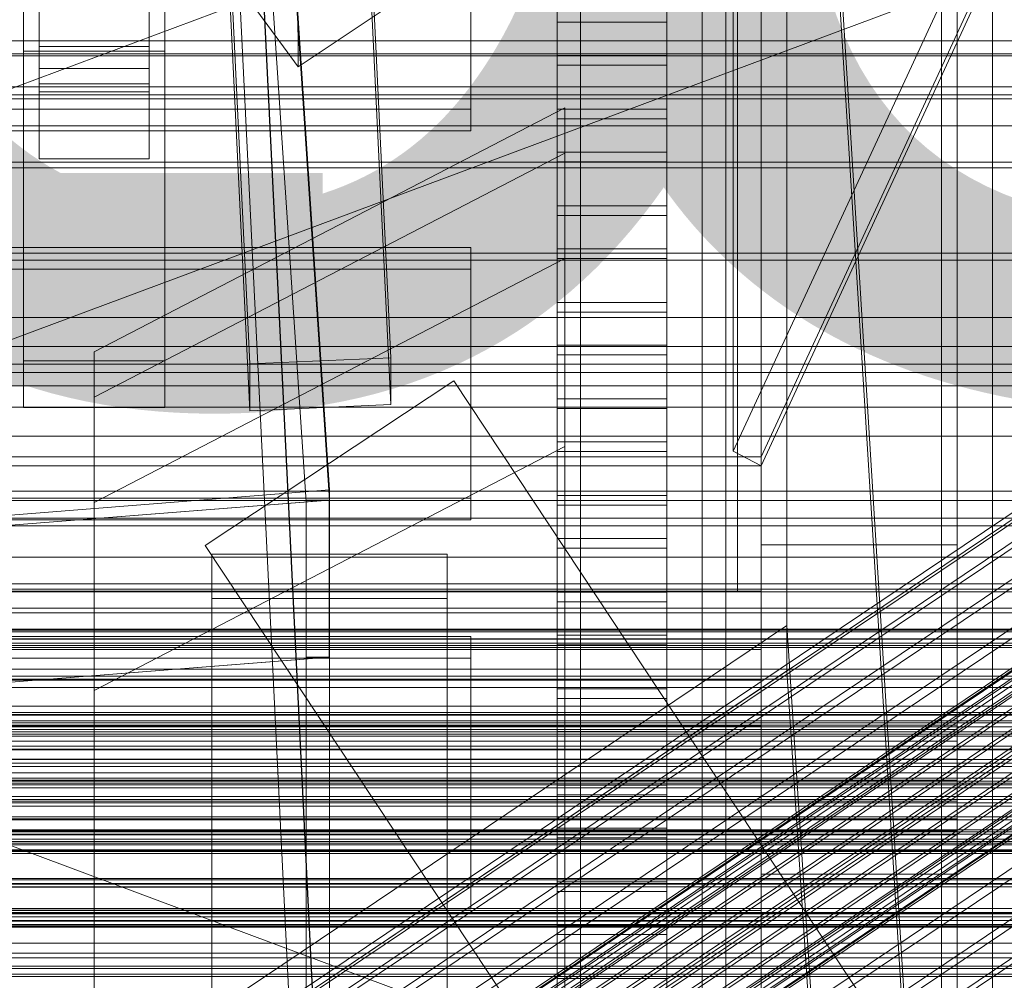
# Model space of a CAD drawing. Header units: millimetres. Extents: x -2233 to 65662, y -50530 to 6847.
# Tile 52 of 256: x 130 to 256, y -35276 to -35153. Entities that reach past the tile are written whole.
import ezdxf

# ---------------------------------------------------------------- set-up
doc = ezdxf.new("R2010")
doc.units = ezdxf.units.MM
for name, color, linetype, lineweight in [('COTAS_O', 1, 'Continuous', 0), ('frontal_C01', 7, 'Continuous', 0), ('frontal_C02', 7, 'Continuous', 0), ('frontal_C03', 7, 'Continuous', 0), ('frontal_C04', 7, 'Continuous', 0), ('frontal_C05', 7, 'Continuous', 0), ('frontal_mix-C02', 7, 'Continuous', 0), ('frontal_secador', 7, 'Continuous', 0), ('frontal_tolva-C01', 7, 'Continuous', 0)]:
    doc.layers.add(name, color=color, linetype=linetype, lineweight=lineweight)
doc.dimstyles.new('R19_100', dxfattribs={"dimtxt": 250, "dimasz": 150, "dimexe": 150, "dimexo": 80, "dimgap": 100, "dimtad": 1, "dimtih": 1, "dimtoh": 1, "dimdsep": 46, "dimcen": 0.09, "dimadec": 0, "dimazin": 0, "dimtfac": 1, "dimtdec": 4, "dimtofl": 0, "dimtmove": 0, "dimatfit": 3, "dimfxl": 1, "dimtolj": 1, "dimtzin": 0, "dimarcsym": 0})

# ---------------------------------------------------------------- blocks, each defined once
blk = doc.blocks.new('DIM_R32_45')
at = {"layer": 'COTAS_O'}
for p, q in [((-1480, -35300), (-1330, -35255)), ((490, -35300), (340, -35255)), ((-1480, -36000), (-1480, -35300)), ((-1480, -35300), (490, -35300)), ((-1480, -35300), (-1330, -35345)), ((490, -35300), (340, -35345)), ((490, -36000), (490, -35300))]:
    blk.add_line(p, q, dxfattribs=at)
blk.add_text('1970 O', height=250, dxfattribs=at).set_placement((-495, -35200))
blk = doc.blocks.new('DIM_R32_47')
at = {"layer": 'COTAS_O'}
for p, q in [((-1400, -35300), (-1250, -35255)), ((1400, -35300), (1250, -35255)), ((-1400, -36000), (-1400, -35300)), ((-1400, -35300), (1400, -35300)), ((-1400, -35300), (-1250, -35345)), ((1400, -35300), (1250, -35345)), ((1400, -36000), (1400, -35300))]:
    blk.add_line(p, q, dxfattribs=at)
blk.add_text('2800 O', height=250, dxfattribs=at).set_placement((0, -35200))

msp = doc.modelspace()

# ---------------------------------------------------------------- linework, layer by layer
at = {"layer": 'frontal_C01'}
for p, q in [((250, -35948.128), (250, -33252.594)), ((250, -33257.389), (250, -35952.922)), ((228.298, -35230.562), (228.298, -34955.558)), ((228.298, -34961.317), (228.298, -35236.321)), ((430, -35161.857), (-430, -35161.857)), ((140, -35195.664), (200, -35164.566)), ((200, -35164.566), (200, -35279.873)), ((200, -35164.566), (200, -35170.322)), ((146.872, -35290.214), (331.181, -35166.344)), ((430, -35166.857), (-430, -35166.857)), ((146.383, -35291.389), (330.692, -35167.52)), ((148.32, -35290.478), (332.629, -35166.609)), ((150.629, -35292.165), (334.938, -35168.295)), ((141.218, -35313.767), (355.017, -35170.079)), ((146.887, -35293.925), (331.197, -35170.055)), ((140, -35201.42), (200, -35170.322)), ((141.045, -35314.183), (354.844, -35170.495)), ((141.731, -35313.861), (355.53, -35170.172)), ((142.549, -35314.458), (356.348, -35170.77)), ((153.641, -35295.158), (337.95, -35171.289)), ((200, -35170.322), (200, -35285.629)), ((200, -35170.322), (200, -35183.753)), ((141.224, -35315.082), (355.022, -35171.393)), ((143.617, -35315.519), (357.415, -35171.831)), ((141.742, -35316.401), (355.541, -35172.713)), ((144.861, -35316.971), (358.659, -35173.282)), ((148.35, -35297.647), (332.659, -35173.778)), ((142.565, -35318.051), (356.363, -35174.362)), ((359.995, -35175.026), (146.196, -35318.714)), ((143.635, -35319.919), (357.434, -35176.23)), ((157.152, -35299.255), (341.461, -35175.386)), ((147.533, -35320.631), (361.332, -35176.942)), ((144.881, -35321.878), (358.68, -35178.19)), ((148.779, -35322.59), (362.578, -35178.901)), ((150.672, -35302.303), (334.981, -35178.434)), ((146.218, -35323.795), (360.017, -35180.106)), ((149.85, -35324.458), (363.648, -35180.77)), ((345.231, -35180.306), (160.922, -35304.176)), ((147.554, -35325.538), (361.352, -35181.85)), ((150.672, -35326.108), (364.471, -35182.419)), ((140, -35214.85), (200, -35183.753)), ((148.798, -35326.99), (362.596, -35183.301)), ((151.191, -35327.427), (364.989, -35183.738)), ((153.694, -35307.576), (338.003, -35183.706)), ((200, -35183.753), (200, -35299.06)), ((200, -35183.753), (200, -35207.736)), ((149.865, -35328.05), (363.664, -35184.362)), ((150.683, -35328.648), (364.482, -35184.96)), ((151.196, -35328.742), (364.995, -35185.053)), ((151.369, -35328.325), (365.168, -35184.637)), ((164.693, -35309.585), (349.002, -35185.715)), ((157.211, -35313.105), (341.52, -35189.236)), ((168.21, -35315.114), (352.519, -35191.245)), ((160.982, -35318.514), (345.291, -35194.645)), ((140, -35288.267), (140, -35195.664)), ((140, -35201.42), (140, -35195.664)), ((171.232, -35320.386), (355.541, -35196.517)), ((185.841, -35199.366), (154.159, -35220.349)), ((164.752, -35323.435), (349.061, -35199.565)), ((445.841, -35591.937), (185.841, -35199.366)), ((140, -35294.023), (140, -35201.42)), ((140, -35214.85), (140, -35201.42)), ((173.554, -35325.042), (357.863, -35201.173)), ((168.263, -35327.531), (352.572, -35203.662)), ((175.016, -35328.765), (359.326, -35204.896)), ((200, -35207.736), (140, -35238.834)), ((171.275, -35330.525), (355.584, -35206.656)), ((200, -35323.043), (200, -35207.736)), ((140, -35307.454), (140, -35214.85)), ((140, -35238.834), (140, -35214.85)), ((430, -35216.857), (-430, -35216.857)), ((414.159, -35612.92), (154.159, -35220.349)), ((155, -35227.1), (155, -35221.455)), ((155, -35221.455), (185, -35221.455)), ((155, -35647.71), (155, -35221.455)), ((185, -35221.455), (185, -35227.1)), ((185, -35221.455), (185, -35647.71)), ((430, -35221.857), (-430, -35221.857)), ((-311.15, -35225.234), (311.15, -35225.234)), ((-311.15, -35225.939), (311.15, -35225.939)), ((-311.15, -35226.26), (311.15, -35226.26)), ((185, -35227.1), (155, -35227.1)), ((155, -35227.1), (155, -35653.355)), ((185, -35653.355), (185, -35227.1)), ((-311.15, -35228.327), (311.15, -35228.327)), ((-311.15, -35228.945), (311.15, -35228.945)), ((228.298, -35230.562), (130, -35296.626)), ((250, -35565.924), (228.298, -35230.562)), ((228.298, -35230.562), (228.298, -35236.321)), ((-311.15, -35232.234), (311.15, -35232.234)), ((-311.15, -35233.109), (311.15, -35233.109)), ((130, -35302.385), (228.298, -35236.321)), ((228.298, -35236.321), (250, -35571.683)), ((-311.15, -35237.395), (311.15, -35237.395)), ((-311.15, -35238.466), (311.15, -35238.466)), ((140, -35238.834), (140, -35331.437)), ((-440, -35241.629), (440, -35241.629)), ((-440, -35241.879), (440, -35241.879)), ((-440, -35241.993), (440, -35241.993)), ((-440, -35242.725), (440, -35242.725)), ((-440, -35242.944), (440, -35242.944)), ((-440, -35244.11), (440, -35244.11)), ((311.15, -35243.458), (-311.15, -35243.458)), ((-440, -35244.42), (440, -35244.42)), ((-311.15, -35244.652), (311.15, -35244.652)), ((-440, -35245.938), (440, -35245.938)), ((-440, -35246.318), (440, -35246.318)), ((440, -35248.086), (-440, -35248.086)), ((-440, -35248.51), (440, -35248.51)), ((-440, -35250.408), (440, -35250.408)), ((-311.15, -35250.008), (311.15, -35250.008)), ((-440, -35250.846), (440, -35250.846)), ((-311.15, -35251.245), (311.15, -35251.245)), ((-440, -35252.744), (440, -35252.744)), ((-440, -35253.167), (440, -35253.167)), ((-440, -35254.936), (440, -35254.936)), ((-440, -35255.315), (440, -35255.315)), ((-311.15, -35256.602), (311.15, -35256.602)), ((-440, -35256.834), (440, -35256.834)), ((-440, -35257.144), (440, -35257.144)), ((-311.15, -35257.796), (311.15, -35257.796)), ((-440, -35258.309), (440, -35258.309)), ((-440, -35258.528), (440, -35258.528)), ((-440, -35259.261), (440, -35259.261)), ((-440, -35259.374), (440, -35259.374)), ((-440, -35259.624), (440, -35259.624)), ((-311.15, -35262.788), (311.15, -35262.788)), ((-311.15, -35263.858), (311.15, -35263.858)), ((-311.15, -35268.145), (311.15, -35268.145)), ((-311.15, -35269.019), (311.15, -35269.019)), ((-450, -35271.033), (450, -35271.033)), ((-311.15, -35272.308), (311.15, -35272.308)), ((-311.15, -35272.926), (311.15, -35272.926)), ((-311.15, -35274.994), (311.15, -35274.994)), ((-311.15, -35275.314), (311.15, -35275.314))]:
    msp.add_line(p, q, dxfattribs=at)
at = {"layer": 'frontal_C02'}
for p, q in [((250, -35767.183), (250, -32921.727)), ((250, -32926.497), (250, -35771.953)), ((250, -35386.887), (228.298, -35036.685)), ((228.298, -35042.415), (250, -35392.618)), ((133, -35159.539), (133, -35113.721)), ((147, -35113.721), (147, -35159.539)), ((133, -35116.701), (133, -35162.519)), ((147, -35162.519), (147, -35116.701)), ((174.943, -35137.146), (177.811, -35196.412)), ((159.83, -35197.205), (156.962, -35137.939)), ((177.811, -35202.374), (174.943, -35143.109)), ((159.83, -35203.167), (156.962, -35143.901)), ((165.926, -35145.022), (165.983, -35159.329)), ((133, -35161.504), (133, -35147.198)), ((133, -35156.743), (133, -35147.198)), ((147, -35147.198), (147, -35161.504)), ((147, -35147.198), (147, -35156.743)), ((131, -35157.332), (131, -35151.371)), ((131, -35196.807), (131, -35151.371)), ((149, -35151.371), (149, -35157.332)), ((149, -35151.371), (149, -35196.807)), ((160.247, -35151.512), (165.983, -35159.329)), ((165.983, -35159.329), (177.451, -35151.66)), ((149, -35157.332), (131, -35157.332)), ((131, -35202.768), (131, -35157.332)), ((147, -35156.743), (133, -35156.743)), ((133, -35156.743), (133, -35171.05)), ((147, -35171.05), (147, -35156.743)), ((149, -35202.768), (149, -35157.332)), ((147, -35159.539), (133, -35159.539)), ((133, -35159.539), (133, -35162.519)), ((147, -35162.519), (147, -35159.539)), ((147, -35161.504), (133, -35161.504)), ((133, -35161.504), (133, -35171.05)), ((133, -35162.519), (147, -35162.519)), ((147, -35171.05), (147, -35161.504)), ((133, -35171.05), (147, -35171.05)), ((-425, -35191.263), (425, -35191.263)), ((177.811, -35196.412), (159.83, -35197.205)), ((177.811, -35202.374), (177.811, -35196.412)), ((149, -35196.807), (131, -35196.807)), ((131, -35196.807), (131, -35202.768)), ((149, -35202.768), (149, -35196.807)), ((159.83, -35197.205), (159.83, -35203.167)), ((425, -35202.717), (-425, -35202.717)), ((159.83, -35203.167), (177.811, -35202.374)), ((131, -35202.768), (149, -35202.768)), ((425, -35206.404), (-425, -35206.404)), ((-425, -35217.858), (425, -35217.858))]:
    msp.add_line(p, q, dxfattribs=at)
at = {"layer": 'frontal_C03'}
for p, q in [((-1420.241, -35740.004), (1409.759, -34684.606)), ((1420.241, -35740.004), (-1409.759, -34684.606)), ((-1409.759, -35768.113), (1420.241, -34712.715)), ((1250, -35156.002), (-1250, -35156.002)), ((1250, -35157.682), (-1250, -35157.682)), ((1250, -35157.935), (-1250, -35157.935)), ((1250, -35162.91), (-1250, -35162.91)), ((1250, -35163.405), (-1250, -35163.405)), ((1250, -35171.484), (-1250, -35171.484)), ((1250, -35172.203), (-1250, -35172.203)), ((1250, -35183.076), (-1250, -35183.076)), ((1250, -35183.991), (-1250, -35183.991)), ((1250, -35197.24), (-1250, -35197.24)), ((1250, -35198.315), (-1250, -35198.315)), ((1250, -35213.431), (-1250, -35213.431)), ((1250, -35214.626), (-1250, -35214.626)), ((1495, -35231.148), (-1495, -35231.148)), ((1495, -35231.34), (-1495, -35231.34)), ((1250, -35231.028), (-1250, -35231.028)), ((1495, -35232.8), (-1495, -35232.8)), ((-1250, -35232.296), (1250, -35232.296)), ((1495, -35233.359), (-1495, -35233.359)), ((1495, -35236.137), (-1495, -35236.137)), ((1495, -35237.007), (-1495, -35237.007)), ((1495, -35240.83), (-1495, -35240.83)), ((1495, -35241.927), (-1495, -35241.927)), ((-1495, -35246.422), (1495, -35246.422)), ((1495, -35247.637), (-1495, -35247.637)), ((1250, -35249.353), (-1250, -35249.353)), ((1250, -35250.647), (-1250, -35250.647)), ((1495, -35252.363), (-1495, -35252.363)), ((1495, -35253.578), (-1495, -35253.578)), ((1495, -35258.073), (-1495, -35258.073)), ((1495, -35259.17), (-1495, -35259.17)), ((1495, -35262.993), (-1495, -35262.993)), ((1495, -35263.863), (-1495, -35263.863)), ((1250, -35263.458), (-1250, -35263.458)), ((1250, -35263.525), (-1250, -35263.525)), ((1495, -35266.641), (-1495, -35266.641)), ((1495, -35267.2), (-1495, -35267.2)), ((1250, -35267.129), (-1250, -35267.129)), ((1250, -35267.32), (-1250, -35267.32)), ((1250, -35267.704), (-1250, -35267.704)), ((1495, -35268.66), (-1495, -35268.66)), ((1495, -35268.852), (-1495, -35268.852)), ((1250, -35268.972), (-1250, -35268.972)), ((1250, -35273.979), (-1250, -35273.979)), ((1250, -35274.265), (-1250, -35274.265))]:
    msp.add_line(p, q, dxfattribs=at)
at = {"layer": 'frontal_C04'}
for p, q in [((225, -34411.606), (225, -35487.488)), ((225, -34417.244), (225, -35493.126)), ((225, -35516.618), (225, -34440.737)), ((250, -34440.737), (250, -35516.618)), ((225, -34558.198), (225, -35634.08)), ((225, -34563.836), (225, -35639.718)), ((225, -34605.183), (225, -35681.065)), ((250, -34605.183), (250, -35681.065)), ((202, -35988), (202, -34670.697)), ((248, -35988), (248, -34670.697)), ((202, -35988), (202, -34968.218)), ((248, -35988), (248, -34968.218)), ((199, -35122.186), (199, -35157.894)), ((213, -35157.894), (213, -35122.186)), ((199, -35164.734), (199, -35129.026)), ((213, -35129.026), (213, -35164.734)), ((188, -35164.734), (188, -35132.785)), ((199, -35134.498), (199, -35170.207)), ((213, -35170.207), (213, -35134.498)), ((188, -35135.521), (188, -35167.471)), ((199, -35177.047), (199, -35141.339)), ((213, -35141.339), (213, -35177.047)), ((199, -35146.811), (199, -35182.519)), ((199, -35153.652), (199, -35146.811)), ((213, -35182.519), (213, -35146.811)), ((213, -35146.811), (213, -35153.652)), ((199, -35153.652), (213, -35153.652)), ((199, -35189.36), (199, -35153.652)), ((213, -35153.652), (213, -35189.36)), ((199, -35157.894), (213, -35157.894)), ((199, -35157.894), (199, -35164.734)), ((213, -35157.894), (213, -35164.734)), ((213, -35159.124), (199, -35159.124)), ((199, -35159.124), (199, -35194.832)), ((199, -35165.964), (199, -35159.124)), ((213, -35194.832), (213, -35159.124)), ((213, -35159.124), (213, -35165.964)), ((-188, -35164.734), (188, -35164.734)), ((188, -35164.734), (188, -35167.471)), ((213, -35164.734), (199, -35164.734)), ((199, -35165.964), (213, -35165.964)), ((199, -35201.673), (199, -35165.964)), ((213, -35165.964), (213, -35201.673)), ((188, -35167.471), (-188, -35167.471)), ((199, -35170.207), (213, -35170.207)), ((199, -35170.207), (199, -35177.047)), ((213, -35170.207), (213, -35177.047)), ((213, -35171.437), (199, -35171.437)), ((199, -35171.437), (199, -35207.145)), ((199, -35178.277), (199, -35171.437)), ((213, -35207.145), (213, -35171.437)), ((213, -35171.437), (213, -35178.277)), ((213, -35177.047), (199, -35177.047)), ((199, -35178.277), (213, -35178.277)), ((199, -35213.985), (199, -35178.277)), ((213, -35178.277), (213, -35213.985)), ((188, -35182.378), (-188, -35182.378)), ((188, -35214.327), (188, -35182.378)), ((188, -35182.378), (188, -35185.114)), ((199, -35182.519), (213, -35182.519)), ((199, -35182.519), (199, -35189.36)), ((213, -35182.519), (213, -35189.36)), ((213, -35183.749), (199, -35183.749)), ((199, -35183.749), (199, -35219.458)), ((199, -35190.59), (199, -35183.749)), ((213, -35219.458), (213, -35183.749)), ((213, -35183.749), (213, -35190.59)), ((-188, -35185.114), (188, -35185.114)), ((188, -35185.114), (188, -35217.063)), ((213, -35189.36), (199, -35189.36)), ((199, -35190.59), (213, -35190.59)), ((199, -35226.298), (199, -35190.59)), ((213, -35190.59), (213, -35226.298)), ((199, -35194.832), (213, -35194.832)), ((199, -35194.832), (199, -35201.673)), ((213, -35194.832), (213, -35201.673)), ((213, -35196.062), (199, -35196.062)), ((199, -35196.062), (199, -35231.77)), ((199, -35202.902), (199, -35196.062)), ((213, -35231.77), (213, -35196.062)), ((213, -35196.062), (213, -35202.902)), ((213, -35201.673), (199, -35201.673)), ((199, -35202.902), (213, -35202.902)), ((199, -35238.611), (199, -35202.902)), ((213, -35202.902), (213, -35238.611)), ((199, -35207.145), (213, -35207.145)), ((199, -35207.145), (199, -35213.985)), ((213, -35207.145), (213, -35213.985)), ((213, -35208.375), (199, -35208.375)), ((199, -35208.375), (199, -35244.083)), ((199, -35215.215), (199, -35208.375)), ((213, -35244.083), (213, -35208.375)), ((213, -35208.375), (213, -35215.215)), ((213, -35213.985), (199, -35213.985)), ((-188, -35214.327), (188, -35214.327)), ((188, -35214.327), (188, -35217.063)), ((199, -35215.215), (213, -35215.215)), ((199, -35250.923), (199, -35215.215)), ((213, -35215.215), (213, -35250.923)), ((188, -35217.063), (-188, -35217.063)), ((199, -35219.458), (213, -35219.458)), ((199, -35219.458), (199, -35226.298)), ((213, -35219.458), (213, -35226.298)), ((225, -35220.255), (250, -35220.255)), ((225, -35262.255), (225, -35220.255)), ((250, -35262.255), (250, -35220.255)), ((213, -35220.687), (199, -35220.687)), ((199, -35220.687), (199, -35256.396)), ((199, -35227.528), (199, -35220.687)), ((213, -35256.396), (213, -35220.687)), ((213, -35220.687), (213, -35227.528)), ((213, -35226.298), (199, -35226.298)), ((199, -35227.528), (213, -35227.528)), ((199, -35263.236), (199, -35227.528)), ((213, -35227.528), (213, -35263.236)), ((225, -35232.255), (-225, -35232.255)), ((188, -35231.971), (-188, -35231.971)), ((188, -35263.92), (188, -35231.971)), ((188, -35231.971), (188, -35234.707)), ((199, -35231.77), (213, -35231.77)), ((199, -35231.77), (199, -35238.611)), ((213, -35231.77), (213, -35238.611)), ((225, -35233.625), (225, -35232.255)), ((225, -35233.625), (-225, -35233.625)), ((213, -35233), (199, -35233)), ((199, -35233), (199, -35268.709)), ((199, -35239.841), (199, -35233)), ((213, -35268.709), (213, -35233)), ((213, -35233), (213, -35239.841)), ((225, -35237.527), (225, -35233.625)), ((-188, -35234.707), (188, -35234.707)), ((188, -35234.707), (188, -35266.656)), ((225, -35237.527), (-225, -35237.527)), ((225, -35243.367), (225, -35237.527)), ((213, -35238.611), (199, -35238.611)), ((199, -35239.841), (213, -35239.841)), ((199, -35275.549), (199, -35239.841)), ((213, -35239.841), (213, -35275.549)), ((250, -35243.255), (-250, -35243.255)), ((250, -35243.788), (-250, -35243.788)), ((225, -35243.367), (-225, -35243.367)), ((199, -35244.083), (213, -35244.083)), ((199, -35244.083), (199, -35250.923)), ((213, -35244.083), (213, -35250.923)), ((225, -35250.255), (225, -35243.367)), ((250, -35243.788), (250, -35243.255)), ((250, -35245.305), (250, -35243.788)), ((250, -35245.305), (-250, -35245.305)), ((213, -35245.313), (199, -35245.313)), ((199, -35245.313), (199, -35281.021)), ((199, -35252.153), (199, -35245.313)), ((213, -35281.021), (213, -35245.313)), ((213, -35245.313), (213, -35252.153)), ((250, -35247.576), (250, -35245.305)), ((250, -35247.576), (-250, -35247.576)), ((250, -35250.255), (250, -35247.576)), ((-250, -35250.255), (250, -35250.255)), ((-225, -35250.255), (225, -35250.255)), ((225, -35257.143), (225, -35250.255)), ((250, -35252.934), (250, -35250.255)), ((213, -35250.923), (199, -35250.923)), ((250, -35252.934), (-250, -35252.934)), ((199, -35252.153), (213, -35252.153)), ((199, -35287.862), (199, -35252.153)), ((213, -35252.153), (213, -35287.862)), ((250, -35252.934), (250, -35255.205)), ((250, -35255.205), (-250, -35255.205)), ((250, -35255.205), (250, -35256.722)), ((199, -35256.396), (213, -35256.396)), ((199, -35256.396), (199, -35263.236)), ((213, -35256.396), (213, -35263.236)), ((250, -35256.722), (-250, -35256.722)), ((250, -35257.255), (-250, -35257.255)), ((225, -35257.143), (-225, -35257.143)), ((213, -35257.626), (199, -35257.626)), ((199, -35257.626), (199, -35293.334)), ((199, -35264.466), (199, -35257.626)), ((213, -35293.334), (213, -35257.626)), ((213, -35257.626), (213, -35264.466)), ((225, -35257.143), (225, -35262.983)), ((250, -35256.722), (250, -35257.255)), ((225, -35262.983), (-225, -35262.983)), ((225, -35262.255), (250, -35262.255)), ((225, -35262.983), (225, -35266.885)), ((-188, -35263.92), (188, -35263.92)), ((188, -35263.92), (188, -35266.656)), ((213, -35263.236), (199, -35263.236)), ((199, -35264.466), (213, -35264.466)), ((199, -35300.174), (199, -35264.466)), ((213, -35264.466), (213, -35300.174)), ((188, -35266.656), (-188, -35266.656)), ((225, -35266.885), (-225, -35266.885)), ((225, -35266.885), (225, -35268.255)), ((225, -35268.255), (-225, -35268.255)), ((199, -35268.709), (213, -35268.709)), ((199, -35268.709), (199, -35275.549)), ((213, -35268.709), (213, -35275.549)), ((213, -35269.938), (199, -35269.938)), ((199, -35269.938), (199, -35305.647)), ((199, -35276.779), (199, -35269.938)), ((213, -35305.647), (213, -35269.938)), ((213, -35269.938), (213, -35276.779)), ((213, -35275.549), (199, -35275.549))]:
    msp.add_line(p, q, dxfattribs=at)
at = {"layer": 'frontal_C05'}
for p, q in [((217.5, -35992), (217.5, -34800)), ((220.5, -34800), (220.5, -35992)), ((254.5, -34800), (254.5, -35992))]:
    msp.add_line(p, q, dxfattribs=at)
at = {"layer": 'frontal_mix-C02'}
for p, q in [((150, -34913.701), (170, -35213.269)), ((170, -35321.395), (150, -34913.937)), ((147.007, -34915.2), (167.007, -35322.657)), ((167.007, -35214.768), (147.007, -34915.2)), ((170, -35214.568), (150, -34915)), ((170, -35322.458), (150, -34915)), ((170, -35213.269), (-170, -35240.004)), ((170, -35214.568), (170, -35213.269)), ((-170.074, -35241.303), (169.926, -35214.568)), ((-170, -35241.303), (170, -35214.568)), ((167, -35214.568), (167, -35322.458)), ((167, -35234.568), (167, -35214.568)), ((167, -35214.568), (170, -35214.568)), ((170, -35214.568), (167.007, -35214.768)), ((167.007, -35322.657), (167.007, -35214.768)), ((169.926, -35214.568), (169.926, -35234.568)), ((170, -35214.568), (169.926, -35214.568)), ((170, -35234.568), (170, -35214.568)), ((170, -35214.568), (170, -35322.458)), ((169.926, -35234.568), (-170.074, -35261.303)), ((-170, -35261.303), (170, -35234.568)), ((167, -35342.458), (167, -35234.568)), ((170, -35234.568), (167, -35234.568)), ((170, -35234.568), (169.926, -35234.568)), ((170, -35234.568), (170, -35342.458))]:
    msp.add_line(p, q, dxfattribs=at)
at = {"layer": 'frontal_secador'}
for p, q in [((-1250, -35195), (1250, -35195)), ((-1250, -35200), (1250, -35200))]:
    msp.add_line(p, q, dxfattribs=at)
at = {"layer": 'frontal_tolva-C01'}
for p, q in [((596.446, -34398.164), (221.446, -35208.338)), ((225, -35209.05), (600, -34398.876)), ((225, -35210.174), (600, -34400)), ((221.446, -35208.338), (221.446, -35124.153)), ((222, -35125.989), (222, -35210.174)), ((225, -35210.174), (225, -35125.989)), ((222, -35226.174), (222, -35141.989)), ((225, -35141.989), (225, -35226.174)), ((225, -35210.174), (221.446, -35208.338)), ((-225, -35209.05), (225, -35209.05)), ((-225, -35210.174), (225, -35210.174)), ((222, -35210.174), (222, -35226.174)), ((225, -35210.174), (222, -35210.174)), ((225, -35210.174), (225, -35209.05)), ((225, -35226.174), (225, -35210.174)), ((225, -35226.174), (-225, -35226.174)), ((225, -35226.174), (222, -35226.174))]:
    msp.add_line(p, q, dxfattribs=at)

# ---------------------------------------------------------------- dimensions: what is measured, and where the dimension line sits
at = {"layer": 'COTAS_O'}
for p1, p2, picture, middle in [((-1480, -36000), (490, -36000), 'DIM_R32_45', (-495, -35300)), ((-1400, -36000), (1400, -36000), 'DIM_R32_47', (0, -35300))]:
    dim = msp.add_aligned_dim(p1=p1, p2=p2, distance=700, text='<> O', dimstyle='R19_100', dxfattribs=at)
    dim.commit()
    dim.dimension.update_dxf_attribs({"geometry": picture, "text_midpoint": middle})

doc.saveas('drawing.dxf')
